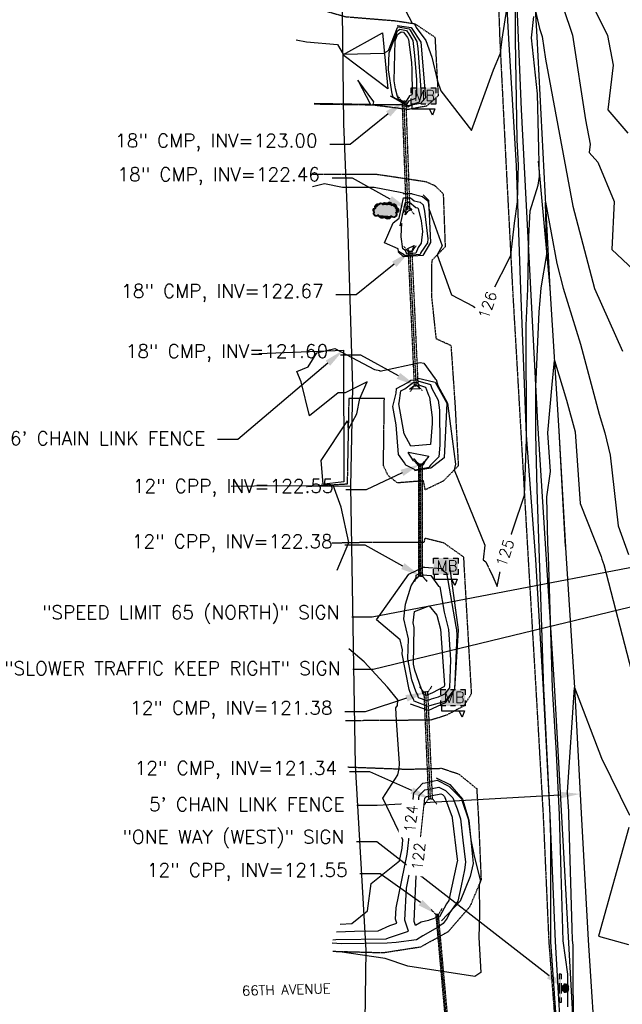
# Model space of a CAD drawing. Header units: feet. Extents: x 351431 to 355879, y 310968 to 329728.
# Tile 80 of 254: x 353156 to 353378, y 319688 to 320050. Entities that reach past the tile are written whole.
import ezdxf

# ---------------------------------------------------------------- set-up
doc = ezdxf.new("R2010")
doc.units = ezdxf.units.FT
doc.header["$MEASUREMENT"] = 0
doc.linetypes.add('D10', pattern=[0.15, 0.1, -0.05])
doc.linetypes.add('D25', pattern=[0.375, 0.25, -0.125])
for name, color, linetype in [('ELIF', 153, 'LINKFENCE'), ('ELTCH-EG2', 253, 'Continuous'), ('ELTCN-EG2', 251, 'Continuous'), ('ELTT', 3, 'Continuous'), ('ELUDC', 153, 'D10'), ('ELUG', 153, 'EGASRT'), ('ELUTU', 153, 'UT'), ('ELYSP', 1, 'D25'), ('ELYSS', 2, 'Continuous'), ('ESFS', 153, 'Continuous'), ('ESIM', 153, 'Continuous'), ('ESIO', 4, 'Continuous'), ('ESMask', 155, 'Continuous'), ('ESUD-CMP', 13, 'D10'), ('ESUD-HDPE', 173, 'D10'), ('ETFS', 6, 'Continuous'), ('ETIF', 4, 'Continuous'), ('ETRC', 2, 'Continuous'), ('ETTC', 252, 'Continuous'), ('ETUD', 4, 'Continuous')]:
    doc.layers.add(name, color=color, linetype=linetype)
doc.styles.add('ANNO-TOPO', font='simplex.shx')
doc.styles.add('L180', font='simplex.shx', dxfattribs={"height": 3.6})
doc.styles.add('L80', font='simplex', dxfattribs={"height": 4})
doc.styles.add('ROMANSM', font='romansm.shx')
doc.linetypes.add('EGASRT', pattern='A,0.15,-0.07,0.15,-0.04,["G",ROMANSM,S=0.08,R=0,X=-0.005,Y=-0.04],-0.12,0.15,-0.07,0.15,-0.04,[")",ROMANSM,S=0.08,R=0,X=-0.09,Y=-0.04],-0.075', length=1.015)
doc.linetypes.add('LINKFENCE', pattern='A,0.25,-0.08,0.25,-0.08,["X",ROMANSM,S=0.08,R=0,X=-0.004,Y=-0.04],-0.12', length=0.78)
doc.linetypes.add('UT', pattern='A,0.25,-0.07,0.07,-0.07,0.07,-0.07,0.25,-0.08,["UT",ROMANSM,S=0.08,R=0,X=-0.04,Y=-0.04],-0.15', length=1.08)

# ---------------------------------------------------------------- blocks, each defined once
blk = doc.blocks.new('ESIMAIL')
for points in [[(-0.0603, 0.0542), (-0.0603, 0.0903), (-0.0205, 0.0903)], [(0.0204, 0.0903), (0.0602, 0.0903), (0.0602, 0.0542)], [(0.0602, -0.085), (0.0965, -0.085), (0.0965, 0.0843), (0.142, 0.0674), (0.0965, 0.0452)], [(-0.0603, -0.0181), (-0.0603, 0.0181)], [(0.0602, 0.0181), (0.0602, -0.0181)], [(-0.0603, -0.0903), (-0.0603, -0.0542)], [(0.0602, -0.0542), (0.0602, -0.0903), (0.0204, -0.0903)], [(-0.0205, -0.0903), (-0.0603, -0.0903)]]:
    blk.add_lwpolyline(points)
at = {"layer": 'ESMask'}
for points in [[(-0.0602, 0.0903), (-0.0602, -0.0904), (0.0601, 0.0903), (0.0608, -0.0911)], [(0.0965, 0.0452), (0.142, 0.0674), (0.0965, 0.0843), (0.0965, 0.0452)]]:
    blk.add_solid(points, dxfattribs=at)
at = {"style": 'L80'}
blk.add_text('MB', height=0.08, rotation=90, dxfattribs=at).set_placement((0.0368, -0.0688))
blk = doc.blocks.new('ESIPUBSIGN')
at = {"layer": 'ESMask'}
h = blk.add_hatch(color=256, dxfattribs=at)
edge = h.paths.add_edge_path()
edge.add_arc((0, 0), 0.03, 90, 450)
for p, q in [((-0.03, 0.1047), (-0.0447, 0.1047)), ((-0.0447, 0.1047), (-0.0447, 0.066)), ((-0.03, 0.1047), (-0.03, 0.066)), ((-0.0447, 0.0381), (-0.0447, -0.0393)), ((-0.03, 0.0381), (-0.03, -0.0393)), ((-0.0447, -0.0672), (-0.0447, -0.1059)), ((-0.03, -0.0672), (-0.03, -0.1059)), ((-0.03, -0.1059), (-0.0447, -0.1059))]:
    blk.add_line(p, q)
for start, end in [(144.23142, 216.35632), (17.97024, 107.04945), (253.53828, 340.78828)]:
    blk.add_arc((0, 0), 0.03, start, end)
blk.add_solid([(-0.0447, -0.1059), (-0.03, -0.1059), (-0.0447, 0.1047), (-0.03, 0.1047)], dxfattribs=at)
blk = doc.blocks.new('ESIDTREE')
blk.add_lwpolyline([(-0.0825, 0.0208, -0.658219), (-0.0543, 0.049, -0.594626), (-0.0245, 0.0498, -0.704437), (0.0052, 0.0498, -0.885068), (0.0416, 0.0438, -0.916303), (0.0721, 0.0223, -1.027393), (0.0751, -0.0141, -0.880235), (0.0364, -0.0431, -0.569977), (-0.0089, -0.052, -0.370407), (-0.061, -0.0364, -0.824221), (-0.0922, -0.0097, -0.566054), (-0.0825, 0.0208, -0.480508)], format="xyb")
at = {"layer": 'ESMask', "const_width": 0.01}
blk.add_lwpolyline([(-0.0779, 0.0227, -0.792768), (-0.0511, 0.0413, -0.768721), (-0.0289, 0.0473, 0.639322), (-0.0198, 0.0481, -0.704437), (0.0005, 0.0481, 0.72706), (0.01, 0.0484, -0.885068), (0.0366, 0.044, 0.713475), (0.0454, 0.0406, -0.916303), (0.0678, 0.0248, 0.615666), (0.0727, 0.0173, -1.027393), (0.0748, -0.0091, 0.556873), (0.0707, -0.0166, -0.880235), (0.04, -0.0396, 0.556256), (0.0317, -0.0414, -0.62875), (-0.0075, -0.0457, -0.457201), (-0.0599, -0.0275, -1.148825), (-0.0854, -0.0089, -0.666281), (-0.0814, 0.0159, 0.45741)], format="xyb", close=True, dxfattribs=at)
at = {"layer": 'ESMask'}
for points in [[(-0.0825, 0.0208), (-0.0922, -0.0097), (0.0721, 0.0223), (0.0751, -0.0141)], [(-0.0825, 0.0208), (-0.0543, 0.049), (0.0721, 0.0223), (0.0416, 0.0438)], [(-0.079, 0.0326), (-0.0729, 0.0238), (-0.0638, 0.0466), (-0.0573, 0.0372)], [(-0.0187, 0.044), (-0.0158, 0.0532), (-0.0004, 0.0423), (-0.0009, 0.052)], [(0.0105, 0.0432), (0.0168, 0.0574), (0.0348, 0.0399), (0.0336, 0.0548)], [(0.0445, 0.0383), (0.0562, 0.0462), (0.0628, 0.0226), (0.0702, 0.0328)], [(0.0704, -0.0072), (0.085, -0.004), (0.0691, 0.0173), (0.0823, 0.0154)], [(-0.087, -0.0082), (-0.0836, -0.0336), (0.0749, -0.0108), (0.0649, -0.0431)], [(-0.0495, -0.0328), (-0.05, -0.0434), (0.0292, -0.0385), (0.018, -0.0545)]]:
    blk.add_solid(points, dxfattribs=at)

msp = doc.modelspace()

# ---------------------------------------------------------------- linework, layer by layer
at = {"layer": 'ELIF', "flags": 128}
msp.add_lwpolyline([(353338.89, 320230.89), (353340.59, 320185.6), (353342.48, 320134.02), (353344.03, 320092.59), (353346.88, 320044.02), (353351.67, 319951.5), (353354.95, 319898.91), (353357.54, 319853.78), (353360.69, 319804.32), (353363.16, 319758.08), (353365.76, 319711.27), (353368.86, 319663.85), (353374.79, 319573.99), (353378.47, 319527.8), (353382.04, 319483.07), (353385.36, 319437.85), (353387.97, 319391.11), (353391.43, 319348.19), (353394.23, 319304.17), (353399.1, 319255.27), (353402.05, 319209.71), (353406.36, 319164.5), (353410.17, 319125.27), (353413.85, 319079.3), (353418.59, 319032.4), (353422.8, 318982.57), (353427.63, 318934.4), (353429.51, 318887.31), (353438.03, 318793.22), (353442.16, 318743.69), (353447.08, 318697.46), (353451.33, 318645.82), (353456.8, 318594.36), (353460.88, 318540.2), (353465.23, 318486.74), (353467.21, 318461.83), (353471.59, 318416.85)], dxfattribs=at)
at = {"layer": 'ELIF'}
msp.add_lwpolyline([(353244.42, 319927.43), (353275.62, 319928.66), (353275.8, 319880.13), (353267.51, 319879.16)], dxfattribs=at)
at = {"layer": 'ELTCH-EG2', "flags": 128}
for points, elevation in [([(353264.29, 319988.84), (353268.59, 319989.96), (353275.22, 319988.69), (353286.93, 319988.7), (353296.57, 319986.83), (353297.62, 319986.56), (353297.59, 319986.37), (353300.73, 319986.32), (353300.91, 319986.17), (353304.77, 319985.25), (353306.74, 319983.63), (353306.8, 319983.38), (353307.1, 319980.84), (353311.92, 319966.99), (353310.18, 319963.72), (353315.46, 319948.94), (353323.43, 319944.78), (353324.77, 319943.88), (353326.66, 319939.09), (353330.24, 319949.77), (353337.24, 319963.46), (353338.62, 319975.45), (353339.7, 319983.2), (353339.92, 319992.77), (353340.07, 319996.78), (353339.58, 320006.06), (353338.96, 320043.07), (353339.26, 320087.85)], 126), ([(353353.05, 320065.1), (353360.01, 320044.6), (353364.77, 320013.4), (353366.49, 320004.46), (353366.15, 320001.48), (353369.27, 319997.84), (353375.34, 319983.34), (353374.4, 319965.73), (353382.45, 319958.24)], 126), ([(353296.03, 320058.52), (353300.99, 320049.02), (353301.64, 320048.85), (353301.83, 320048.79), (353302.35, 320047.51), (353305.93, 320042.68), (353308.17, 320036.6), (353310.2, 320027.67), (353311.52, 320024.2), (353322.78, 320009.49), (353330.82, 320031.92), (353333.44, 320038.02), (353334.07, 320043.19), (353335.84, 320054.27)], 127), ([(353368.28, 320053.76), (353372.82, 320044.57), (353374.92, 320033.62), (353373.04, 320017.09), (353380.33, 320008.6)], 127), ([(353258.24, 320042.98), (353262.07, 320042.19), (353273.39, 320041.18), (353275.47, 320037.67), (353275.95, 320037.63), (353290.5, 320038.03), (353292.18, 320039), (353295.48, 320047.52), (353295.75, 320047.72), (353299.86, 320047), (353300.24, 320046.5), (353302.7, 320042.37), (353303.02, 320039.68), (353304.1, 320024.47), (353304.12, 320022.47), (353303.46, 320019.98), (353300.84, 320018.94), (353299.31, 320018.07), (353297.21, 320018.95), (353286.67, 320019), (353286.59, 320019.06), (353286.76, 320020.1), (353280.94, 320028.11), (353285.65, 320019.09), (353264.8, 320019.5)], 126), ([(353297.74, 320045.72), (353299.21, 320043.8), (353299.62, 320043.11), (353300.64, 320034.57), (353300.83, 320031.88), (353300.89, 320023.11), (353300.77, 320022.63), (353299.95, 320022.31), (353298.39, 320019.75), (353295.95, 320021.08), (353295.54, 320022.04), (353294.74, 320024.88), (353294.3, 320027.88), (353294.7, 320042.62), (353295.59, 320044.91), (353296.91, 320045.87), (353297.74, 320045.72)], 124), ([(353299.97, 319983.09), (353302.3, 319981.14), (353302.89, 319981), (353303.19, 319980.75), (353304.23, 319976.27), (353304.68, 319972.36), (353304.25, 319968.06), (353303.12, 319966.38), (353302.26, 319964.31), (353299.01, 319964.03), (353298.43, 319965.36), (353297.51, 319965.89), (353296.84, 319970.3), (353297.01, 319973.15), (353297.09, 319975.27), (353296.55, 319974.4), (353298.42, 319983.12), (353299.97, 319983.09)], 124), ([(353354.69, 319672.58), (353352.02, 319710.58), (353351.99, 319727.35), (353352, 319748.94), (353351.78, 319756.5), (353351.77, 319757.13), (353349.59, 319801.72), (353349.47, 319803.68), (353348.17, 319841.57), (353347.84, 319851.95), (353346.96, 319877.28), (353346.49, 319897.64), (353346.46, 319915.06), (353347.68, 319942.68), (353348.05, 319946.88), (353348.49, 319951.52), (353350.53, 319963.84), (353350.04, 319983.08), (353354.19, 319960.56), (353356.59, 319951.45), (353362.9, 319930.77), (353369.83, 319904.99), (353371.87, 319898.15), (353373.82, 319889.94), (353376.79, 319863.86), (353380.59, 319853.3)], 124), ([(353299.59, 319981.48), (353300.83, 319980.44), (353299.22, 319979.75), (353298.39, 319978.43), (353299.05, 319981.49), (353299.59, 319981.48)], 123), ([(353299.31, 319966.03), (353301.69, 319967.2), (353300.69, 319964.8), (353299.88, 319964.73), (353299.31, 319966.03)], 123), ([(353358.26, 319686.68), (353358.22, 319698.74), (353356.5, 319711.06), (353355.79, 319736.02), (353355.2, 319757.42), (353354.09, 319780.16), (353352.66, 319803.94), (353352.08, 319820.89), (353351.08, 319852.9), (353350.92, 319857.46), (353350.53, 319874.53), (353351.89, 319883.85), (353350.91, 319898.21), (353352.5, 319915.93), (353353.34, 319924.74), (353357.77, 319910.22), (353360.9, 319898.57), (353362.74, 319872.09), (353370.51, 319852.62), (353370.74, 319851.63), (353371.52, 319849.68), (353381.75, 319810.4)], 123), ([(353303.06, 319917.34), (353307.63, 319915.94), (353308.2, 319914.46), (353310.56, 319910.21), (353311.03, 319906.51), (353311.11, 319893.65), (353310.73, 319889.26), (353307.74, 319886.26), (353307.34, 319885.75), (353307.16, 319885.4), (353302.02, 319884.44), (353301.84, 319884.68), (353298.62, 319886.27), (353298.1, 319887.06), (353295.93, 319890.18), (353295.02, 319901.08), (353293.83, 319907.89), (353294.98, 319912.78), (353295.22, 319914.5), (353299.28, 319916.67), (353300.4, 319917.53), (353302.64, 319917.79), (353303.06, 319917.34)], 124), ([(353303.62, 319915.7), (353305.82, 319915.03), (353306.99, 319911.99), (353307.35, 319911.34), (353308.29, 319903.86), (353308.31, 319901.62), (353307.63, 319893.81), (353300.4, 319893.25), (353297.98, 319897.74), (353296.03, 319908.89), (353296.11, 319909.21), (353296.7, 319913.57), (353298.24, 319914.39), (353301.25, 319916.68), (353302.55, 319916.83), (353303.62, 319915.7)], 123), ([(353303.88, 319914.37), (353299.99, 319914.23), (353302.09, 319915.83), (353302.46, 319915.88), (353303.88, 319914.37)], 122), ([(353299.42, 319890.93), (353299.64, 319891.04), (353307.1, 319889.5), (353305.76, 319887.8), (353304.95, 319886.24), (353303.36, 319885.95), (353302.06, 319887.56), (353301.4, 319887.89), (353299.42, 319890.93)], 123), ([(353299.74, 319846.11), (353305.31, 319848.76), (353305.35, 319848.67), (353311.88, 319848.13), (353312.62, 319847.09), (353313.56, 319846.63), (353316.95, 319826.77), (353317.25, 319825.62), (353317.39, 319823.6), (353316.51, 319803.77), (353313.08, 319799.33), (353312.65, 319799.11), (353307.3, 319797.61), (353306.7, 319797.36), (353301.63, 319799.26), (353301.5, 319799.75), (353300.53, 319801.49), (353299.78, 319803.57), (353297.31, 319816.72), (353297.33, 319818.16), (353296.48, 319821.92), (353287.79, 319829.21), (353299.74, 319846.11)], 124), ([(353315.1, 319814.48), (353314.64, 319804.23), (353312.87, 319801.93), (353310.56, 319800.75), (353307.87, 319800), (353306.42, 319799.39), (353303.29, 319800.56), (353302.98, 319801.68), (353302.46, 319802.62), (353300.82, 319807.16), (353299.37, 319814.85), (353299.52, 319822.29), (353297.86, 319829.61), (353298.53, 319835.09), (353300.55, 319841.73), (353302.44, 319844.73), (353302.4, 319845.68), (353304.53, 319846.69), (353304.9, 319845.85), (353307.76, 319845.61), (353310.62, 319841.62), (353311.06, 319841.4), (353312.66, 319832.05), (353314.31, 319825.7), (353315.1, 319814.48)], 123), ([(353312.8, 319805.36), (353312.77, 319804.69), (353312.65, 319804.53), (353308.47, 319802.39), (353308.44, 319802.39), (353306.14, 319801.42), (353304.94, 319801.87), (353304.46, 319803.62), (353304.38, 319803.76), (353301.86, 319810.74), (353301.44, 319812.98), (353301.72, 319826.42), (353301.32, 319828.15), (353301.83, 319832.35), (353307.15, 319834.38), (353310.01, 319831), (353311.37, 319825.77), (353312.8, 319805.36)], 122), ([(353379.49, 319438.13), (353375.91, 319480.1), (353375.71, 319483.13), (353372.37, 319520.64), (353371.75, 319527.37), (353371.02, 319535.57), (353365.81, 319571.71), (353364.8, 319586.78), (353362.81, 319617.41), (353361.33, 319648.21), (353360.29, 319662.6), (353360.33, 319672.63), (353360.21, 319709.33), (353359.92, 319711.38), (353359.8, 319715.54), (353358.62, 319757.72), (353358.58, 319758.6), (353358.15, 319765.81), (353360.69, 319804.32), (353370.67, 319778.36), (353381.01, 319757.36)], 122), ([(353273.03, 319714.28), (353279.65, 319714.56), (353288.4, 319714.68), (353292.68, 319716.69), (353295.29, 319717.55), (353294.8, 319718.97), (353295, 319723.14), (353299.08, 319742.94), (353299.89, 319750.32), (353301.49, 319765.49), (353304.89, 319769.13), (353305.72, 319769.27), (353310.08, 319770.16), (353314.38, 319768.02), (353319.04, 319763.29), (353319.23, 319762.79), (353321.69, 319755.53), (353321.73, 319755.16), (353322.54, 319748.25), (353323.7, 319742.26), (353325.58, 319734.97), (353326, 319733.56), (353326.1, 319733.24), (353325.56, 319731.66), (353325.74, 319720.81), (353325.49, 319712.28), (353326.18, 319699.38), (353324.03, 319697.83), (353299.37, 319701.62), (353291.04, 319704.52), (353274.33, 319706.98), (353271.68, 319707.08)], 124), ([(353271.69, 319711.39), (353272.88, 319711.44), (353291.37, 319711.7), (353292.17, 319712.07), (353299.61, 319714.52), (353298.21, 319718.57), (353298.79, 319730.46), (353301.03, 319741.34), (353302.57, 319755.49), (353303.53, 319764.52), (353305.55, 319766.68), (353308.32, 319767.15), (353310.81, 319767.66), (353313.26, 319766.44), (353315.92, 319763.74), (353317.45, 319759.65), (353318.7, 319755.95), (353319.62, 319748.12), (353320.56, 319740), (353320.25, 319737.16), (353318.97, 319731.23), (353317.71, 319725.65), (353314.74, 319721.48), (353313.8, 319719.39), (353312.33, 319717.43), (353310.24, 319715.96), (353304.87, 319712.9), (353302.55, 319711.36), (353295.01, 319710.43), (353291.68, 319710.13), (353274.96, 319709.95), (353271.44, 319710.09)], 123), ([(353312.8, 319764.19), (353315.67, 319756.51), (353315.72, 319756.37), (353317.5, 319741.09), (353317.57, 319740.48), (353317.55, 319740.27), (353314.6, 319726.63), (353314.43, 319725.86), (353313.54, 319724.62), (353310.95, 319719.84), (353310.72, 319719.85), (353307.17, 319718.65), (353306.98, 319718.55), (353304.2, 319717.9), (353302.15, 319716.65), (353301.62, 319718.17), (353302.57, 319737.78), (353302.98, 319739.75), (353305.26, 319760.66), (353305.57, 319763.54), (353306.21, 319764.24), (353310.92, 319765.03), (353311.53, 319765.16), (353312.14, 319764.86), (353312.8, 319764.19)], 122), ([(353380.74, 319752.81), (353369.59, 319712.77), (353380.61, 319709.7)], 122)]:
    msp.add_lwpolyline(points, dxfattribs=dict(at, elevation=elevation))
at = {"layer": 'ELTCN-EG2', "elevation": 125, "flags": 128}
for points in [[(353273.34, 319847.62), (353277.58, 319857.74), (353274.82, 319870.83), (353271.9, 319878.92), (353268.69, 319879.17), (353268.2, 319879.24), (353267.42, 319887.94), (353277.12, 319902.58), (353277.38, 319899.28), (353280.52, 319905.11), (353281.63, 319910.77), (353284.31, 319916.91), (353276.21, 319912.86), (353273.69, 319912.88), (353263.15, 319904.37), (353260.09, 319916.95), (353258.43, 319920.77), (353262.68, 319922.52), (353265.88, 319927.6), (353272.41, 319929.27), (353287.03, 319921.5), (353289.05, 319921.15), (353289.08, 319920.83), (353303.89, 319924.1), (353305.28, 319923.77), (353309.38, 319918.08), (353309.77, 319917.77), (353310.43, 319915.63), (353313.9, 319909.09), (353315.06, 319900.59), (353316.9, 319886.56), (353316.42, 319884.47), (353327.7, 319856.76), (353327.08, 319851.33), (353328.09, 319850.59), (353330.67, 319845.22), (353332.17, 319841.56), (353334.06, 319850.78), (353342.28, 319875.17), (353342.98, 319895.7), (353343.02, 319896.42), (353342.99, 319897.09), (353342.99, 319897.29), (353342.92, 319937.64), (353343.52, 319951.19), (353343.95, 319970.48), (353344.32, 319979.98), (353347.34, 319989.37), (353347.87, 319992.54), (353347.09, 320023.01), (353344.9, 320043.65), (353345.74, 320051.52)], [(353346.33, 320053.51), (353347.78, 320047.08), (353348.79, 320044.1), (353350.06, 320035.79), (353360.06, 319981.62), (353368.03, 319951.32), (353378.34, 319928.19)], [(353298.8, 320046.36), (353299.73, 320045.15), (353301.16, 320042.74), (353301.83, 320037.13), (353302.47, 320028.18), (353302.51, 320022.79), (353302.11, 320021.3), (353299.54, 320020.28), (353298.84, 320019.14), (353293.96, 320021.8), (353293.82, 320022.12), (353293.56, 320023.05), (353292.25, 320031.83), (353292.43, 320038.19), (353295.54, 320046.22), (353296.33, 320046.8), (353298.8, 320046.36)], [(353293.91, 319975.55), (353296.2, 319977.28), (353297.8, 319984.75), (353300.35, 319984.7), (353301.61, 319983.66), (353303.83, 319983.13), (353304.97, 319982.19), (353305.51, 319979.83), (353306.7, 319969.6), (353306.56, 319968.18), (353304.16, 319964.62), (353303.82, 319963.81), (353298.14, 319963.34), (353297.95, 319963.77), (353295.9, 319964.95), (353295.76, 319965.89), (353290.69, 319968.11), (353293.91, 319975.55)], [(353274.37, 319717.18), (353278.68, 319717.36), (353284.46, 319722.07), (353285.88, 319732.11), (353296.3, 319740.51), (353297.13, 319744.54), (353297.2, 319745.15), (353297.52, 319748.17), (353290.19, 319763.61), (353295.69, 319772.14), (353296.19, 319774.35), (353296.3, 319776.32), (353295.14, 319792.21), (353294.95, 319796.85), (353295.55, 319797.66), (353295.61, 319799.75), (353291.88, 319804.51), (353283.21, 319813.81), (353277.6, 319818.62)]]:
    msp.add_lwpolyline(points, dxfattribs=at)
at = {"layer": 'ELTT', "flags": 128}
msp.add_lwpolyline([(353275.45, 320037.35), (353290.02, 320045.49), (353292.02, 320024.84)], close=True, dxfattribs=at)
msp.add_lwpolyline([(353347.33, 319998.28), (353351.67, 319951.5), (353354.95, 319898.91), (353357.28, 319856.32)], dxfattribs=at)
at = {"layer": 'ELUDC', "flags": 128}
for points in [[(353299.38, 319980.61), (353297.94, 320020.36)], [(353302.43, 319915.49), (353300.17, 319964.96)], [(353304.04, 319845.41), (353303.96, 319886.62)], [(353307.68, 319763.29), (353305.97, 319802.68)], [(353315.9, 319656.29), (353310.11, 319720.71)]]:
    msp.add_lwpolyline(points, dxfattribs=at)
at = {"layer": 'ELUG', "flags": 128}
for points in [[(353283.64, 319681.39), (353283.98, 319707.61), (353280.09, 319775.61), (353278.31, 319878.42), (353279.08, 319914.96), (353277.29, 319975.77), (353275.71, 320011.97), (353275.02, 320074.09), (353275.52, 320165.4), (353276.68, 320182.46)], [(353278.31, 319878.42), (353251.39, 319878.59), (353234.32, 319878.41)]]:
    msp.add_lwpolyline(points, dxfattribs=at)
at = {"layer": 'ELUTU', "flags": 128}
msp.add_lwpolyline([(353333.03, 320231.05), (353337.38, 320105.21), (353341.1, 320017.26), (353347.02, 319901.73), (353353.37, 319803.27), (353362, 319646.02), (353373.4, 319495.58), (353384.38, 319358.92), (353393.37, 319241.93), (353399.06, 319172.08), (353407.9, 319041.87)], dxfattribs=at)
at = {"layer": 'ELYSP', "flags": 128}
for points in [[(353325.25, 320230.5), (353327.28, 320185.02), (353329.27, 320137.97), (353331.49, 320090.69), (353333.18, 320043.16), (353335.49, 319996.85), (353337.91, 319950.62), (353341, 319897.27), (353343.65, 319851.36), (353346.5, 319803.24), (353349.17, 319756.94), (353351.25, 319710.48), (353355.01, 319661.66), (353357.95, 319616.56), (353361.11, 319571.16), (353364.41, 319526.89), (353367.83, 319482.4), (353371.26, 319437.71), (353374.84, 319391.5), (353378.34, 319345.78), (353381.92, 319299.99), (353385.63, 319254.39), (353389.18, 319208.52), (353393.13, 319162.92), (353397.1, 319117.99), (353400.78, 319073.47), (353404.82, 319029.07), (353409.48, 318981.66), (353413.57, 318935.55), (353417.57, 318887.31), (353421.2, 318839.55), (353425.39, 318792.44), (353429.85, 318744.33), (353434.33, 318695.1), (353438.97, 318644.4), (353443.52, 318592.07), (353447.46, 318538.6), (353452.68, 318485.7), (353454.37, 318459.34), (353458.67, 318415.19), (353462.25, 318366.98), (353466.08, 318322.23), (353469.82, 318275.04), (353473.15, 318231.65), (353477.12, 318183.6), (353480.62, 318137.49), (353484.36, 318089.92), (353487.53, 318045.51), (353490.16, 317998.1), (353492.31, 317950.32), (353493.91, 317901.53), (353496.3, 317855.96), (353497.44, 317811.01), (353499.02, 317755.83), (353499.76, 317709.25), (353499.83, 317660.98), (353499.58, 317615.85), (353499.55, 317559.66), (353499.47, 317550.14)], [(353254.92, 320057.65), (353276.28, 320051.48), (353294.54, 320049.99), (353301.91, 320048.88), (353309.32, 320043.89), (353310.49, 320022.27), (353306.22, 320018.49), (353299.45, 320017.25), (353286.43, 320018.88), (353264.77, 320019.2)], [(353264.22, 319993.4), (353288.09, 319993.4), (353305.93, 319990.74), (353309.3, 319989.21), (353312.36, 319986.24), (353313.08, 319966.64), (353308.12, 319961.63), (353307.99, 319948.84), (353309.16, 319937.88), (353309.69, 319932.9), (353315.2, 319930.35), (353316.68, 319908.83), (353317.91, 319885.98), (353312.4, 319880.39), (353305.77, 319877.17), (353305.12, 319880.45), (353295.49, 319879.7), (353292.07, 319882.43), (353290.36, 319886.1), (353290.69, 319910.83), (353277.6, 319910.74), (353277, 319879.24), (353262.05, 319878.3)], [(353271.39, 319857.62), (353287.43, 319857.93), (353305.43, 319857.93), (353305.7, 319859.42), (353312.48, 319857.69), (353319.87, 319852.43), (353319.91, 319850.48), (353322.7, 319801.96), (353319.92, 319797.53), (353313.54, 319794.11), (353307.76, 319792.3), (353276.32, 319792.07)], [(353277.28, 319775.06), (353298.93, 319774.24), (353311.72, 319774.57), (353318.01, 319772.52), (353324.69, 319767.07), (353325.35, 319755.85), (353326.31, 319733.45), (353322.17, 319723.61), (353314.18, 319714.36), (353304, 319708.67), (353290.18, 319706.54), (353271.69, 319707.05)]]:
    msp.add_lwpolyline(points, dxfattribs=at)
at = {"layer": 'ELYSS', "flags": 128}
for points in [[(353333.88, 320090.72), (353336.44, 320043.27), (353339.23, 319996.57), (353340.84, 319950.96), (353342.95, 319897.29), (353346.29, 319851.49), (353349.18, 319803.66), (353351.66, 319757.12), (353353.56, 319710.78), (353356.42, 319662.08), (353360.36, 319616.95), (353363.2, 319571.32), (353365.78, 319526.87), (353370.02, 319482.73), (353373.06, 319438.02), (353377, 319391.76), (353380.21, 319345.94)], [(353295.45, 320048.22), (353300.59, 320047.44), (353304.12, 320042.03), (353305.79, 320021.55), (353303.94, 320019.5), (353299.21, 320018.64), (353292.98, 320022.16)], [(353305.03, 319985.85), (353306.96, 319983.81), (353307.69, 319968.25), (353304.83, 319963.5), (353297.72, 319962.99), (353295.77, 319964.88)], [(353302.7, 319918.42), (353309.35, 319916.81), (353313.7, 319909.1), (353312.77, 319888.94), (353307.79, 319885.15), (353301.8, 319884.18)], [(353314.73, 319849.09), (353317.9, 319825.6), (353316.57, 319803.76), (353313.13, 319798.73), (353306.9, 319795.92), (353300.34, 319798.24)], [(353309.81, 319771.08), (353314.78, 319768.57), (353319.48, 319763.23), (353321.84, 319755.51), (353323.37, 319739.54), (353322.33, 319734.77), (353318.66, 319725.59), (353311.77, 319718.36)]]:
    msp.add_lwpolyline(points, dxfattribs=at)
at = {"layer": 'ESUD-CMP'}
for p, q in [((353301.46, 319888.62), (353303.46, 319886.62)), ((353304.46, 319886.62), (353306.46, 319888.63)), ((353303.54, 319845.4), (353301.55, 319843.4)), ((353304.54, 319845.41), (353306.55, 319843.41))]:
    msp.add_line(p, q, dxfattribs=at)
at = {"layer": 'ESUD-CMP', "flags": 128}
for points in [[(353295.61, 320022.27), (353297.19, 320020.33)], [(353300.11, 320022.44), (353298.69, 320020.38)], [(353297.19, 320020.33), (353298.63, 319980.59), (353300.13, 319980.64), (353298.69, 320020.38), (353297.19, 320020.33)], [(353297.21, 319978.53), (353298.63, 319980.59)], [(353301.7, 319978.7), (353300.13, 319980.64)], [(353297.83, 319966.86), (353299.42, 319964.93)], [(353299.42, 319964.93), (353301.68, 319915.46), (353303.18, 319915.53), (353300.92, 319965), (353299.42, 319964.93)], [(353302.33, 319967.06), (353300.92, 319965)], [(353300.27, 319913.39), (353301.68, 319915.46)], [(353304.77, 319913.6), (353303.18, 319915.53)], [(353308.13, 319804.77), (353306.72, 319802.71)], [(353303.63, 319804.58), (353305.22, 319802.65)], [(353305.22, 319802.65), (353306.93, 319763.26), (353308.43, 319763.33), (353306.72, 319802.71), (353305.22, 319802.65)], [(353305.51, 319761.2), (353306.93, 319763.26)], [(353310.01, 319761.39), (353308.43, 319763.33)], [(353307.94, 319722.53), (353309.62, 319720.67)], [(353311.93, 319722.88), (353310.61, 319720.76)], [(353309.62, 319720.67), (353315.4, 319656.25), (353316.4, 319656.34), (353310.61, 319720.76), (353309.62, 319720.67)]]:
    msp.add_lwpolyline(points, dxfattribs=at)
at = {"layer": 'ESUD-CMP'}
msp.add_lwpolyline([(353304.46, 319886.62), (353304.54, 319845.41), (353303.54, 319845.4), (353303.46, 319886.62)], close=True, dxfattribs=at)
at = {"layer": 'ESUD-HDPE', "flags": 128}
for points in [[(353301.71, 319888.62), (353303.21, 319886.62)], [(353306.21, 319888.63), (353304.71, 319886.62)], [(353303.21, 319886.62), (353303.29, 319845.4), (353304.79, 319845.41), (353304.71, 319886.62), (353303.21, 319886.62)], [(353301.8, 319843.4), (353303.29, 319845.4)], [(353306.3, 319843.41), (353304.79, 319845.41)]]:
    msp.add_lwpolyline(points, dxfattribs=at)
at = {"layer": 'ETFS', "linetype": 'ByBlock', "lineweight": -2}
for p, q in [((353286.16, 319830.21), (353278.66, 319830.21)), ((353286.54, 319810.96), (353279.04, 319810.96)), ((353287.94, 319747.54), (353280.44, 319747.54))]:
    msp.add_line(p, q, dxfattribs=at)
for points in [[(353383.63, 319848.95), (353286.16, 319830.21)], [(353448.27, 319850.17), (353286.54, 319810.96)], [(353351.33, 319698.16), (353287.94, 319747.54)]]:
    msp.add_lwpolyline(points, dxfattribs=at)
at = {"layer": 'ETFS'}
msp.add_solid([(353352.1, 319699.15), (353357.25, 319693.55), (353350.56, 319697.18)], dxfattribs=at)
at = {"layer": 'ETIF', "linetype": 'ByBlock', "lineweight": -2}
for p, q in [((353236.79, 319895.69), (353229.29, 319895.69)), ((353288.04, 319760.87), (353280.54, 319760.87))]:
    msp.add_line(p, q, dxfattribs=at)
for points in [[(353269.9, 319923.8), (353236.79, 319895.69)], [(353355.29, 319764.69), (353288.04, 319760.87)]]:
    msp.add_lwpolyline(points, dxfattribs=at)
at = {"layer": 'ETIF'}
for points in [[(353269.09, 319924.75), (353275.62, 319928.66), (353270.71, 319922.85)], [(353355.22, 319765.94), (353362.78, 319765.12), (353355.36, 319763.45)]]:
    msp.add_solid(points, dxfattribs=at)
at = {"layer": 'ETUD', "linetype": 'ByBlock', "lineweight": -2}
for p, q in [((353278.12, 320004.4), (353270.62, 320004.4)), ((353278.98, 319991.93), (353271.48, 319991.93)), ((353280.35, 319949), (353272.85, 319949)), ((353282.03, 319926.81), (353274.53, 319926.81)), ((353284.01, 319877.14), (353276.51, 319877.14)), ((353283.65, 319856.72), (353276.15, 319856.72)), ((353283.63, 319795.42), (353276.13, 319795.42)), ((353285.31, 319773.22), (353277.81, 319773.22)), ((353289.19, 319735.72), (353281.69, 319735.72))]:
    msp.add_line(p, q, dxfattribs=at)
for points in [[(353292.09, 320015.65), (353278.12, 320004.4)], [(353292.82, 319984.25), (353278.98, 319991.93)], [(353294.33, 319960.26), (353280.35, 319949)], [(353295.87, 319919.13), (353282.03, 319926.81)], [(353297.19, 319883.4), (353284.01, 319877.14)], [(353297.49, 319849.04), (353283.65, 319856.72)], [(353298.83, 319800.36), (353283.63, 319795.42)], [(353300.82, 319766.34), (353285.31, 319773.22)], [(353304.02, 319725.08), (353289.19, 319735.72)]]:
    msp.add_lwpolyline(points, dxfattribs=at)
at = {"layer": 'ETUD'}
for points in [[(353291.31, 320016.63), (353297.94, 320020.36), (353292.88, 320014.68)], [(353293.43, 319985.34), (353299.38, 319980.61), (353292.22, 319983.16)], [(353293.54, 319961.23), (353300.17, 319964.96), (353295.11, 319959.29)], [(353296.48, 319920.23), (353302.43, 319915.49), (353295.26, 319918.04)], [(353296.65, 319884.53), (353303.96, 319886.62), (353297.72, 319882.28)], [(353298.09, 319850.14), (353304.04, 319845.41), (353296.88, 319847.95)], [(353298.45, 319801.55), (353305.97, 319802.68), (353299.22, 319799.17)], [(353301.33, 319767.48), (353307.68, 319763.29), (353300.31, 319765.19)], [(353304.75, 319726.1), (353310.11, 319720.71), (353303.29, 319724.07)]]:
    msp.add_solid(points, dxfattribs=at)

# ---------------------------------------------------------------- block references
at = {"layer": 'ESFS', "xscale": 50, "yscale": 50, "zscale": 50}
msp.add_blockref('ESIPUBSIGN', (353357.25, 319693.55), dxfattribs=at)
at = {"layer": 'ESIM', "xscale": 50, "yscale": 50, "zscale": 50, "rotation": 270}
for p in [(353305.07, 320022.28), (353313.33, 319849.01), (353315.99, 319800.55)]:
    msp.add_blockref('ESIMAIL', p, dxfattribs=at)
at = {"layer": 'ESIO', "xscale": 50, "yscale": 50, "zscale": 50}
msp.add_blockref('ESIDTREE', (353291.41, 319979.96), dxfattribs=at)
msp.add_blockref('ESIDTREE', (353291.41, 319979.96), dxfattribs=at)

# ---------------------------------------------------------------- texts
at = {"layer": 'ETFS', "char_height": 5, "attachment_point": 3, "style": 'ANNO-TOPO'}
for s, insert in [('"SPEED LIMIT 65 (NORTH)" SIGN', (353274.16, 319834.49)), ('"SLOWER TRAFFIC KEEP RIGHT" SIGN', (353274.54, 319813.91)), ('"ONE WAY (WEST)" SIGN', (353275.94, 319751.82))]:
    msp.add_mtext(s, dxfattribs=dict(at, insert=insert))
at = {"layer": 'ETIF', "char_height": 5, "attachment_point": 3, "style": 'ANNO-TOPO'}
for s, insert in [("6' CHAIN LINK FENCE", (353224.79, 319898.65)), ("5' CHAIN LINK FENCE", (353276.04, 319763.82))]:
    msp.add_mtext(s, dxfattribs=dict(at, insert=insert))
at = {"layer": 'ETRC', "insert": (353238.19, 319694.41), "char_height": 3.6, "width": 40.1228, "attachment_point": 1, "rotation": 1.5367, "style": 'L180', "bg_fill": 3, "box_fill_scale": 1.5, "bg_fill_color": 256, "bg_fill_true_color": 13158600, "bg_fill_transparency": 16324528}
msp.add_mtext('66TH AVENUE', dxfattribs=at)
at = {"layer": 'ETUD', "char_height": 5, "attachment_point": 3, "style": 'ANNO-TOPO'}
for s, insert in [('18" CMP, INV=123.00', (353266.12, 320008.33)), ('18" CMP, INV=122.46', (353266.98, 319995.86)), ('18" CMP, INV=122.67', (353268.35, 319952.93)), ('18" CMP, INV=121.60', (353270.03, 319930.74)), ('12" CPP, INV=122.55', (353272.01, 319881.07)), ('12" CPP, INV=122.38', (353271.65, 319860.65)), ('12" CMP, INV=121.38', (353271.63, 319799.35)), ('12" CMP, INV=121.34', (353273.31, 319777.15)), ('12" CPP, INV=121.55', (353277.19, 319739.64))]:
    msp.add_mtext(s, dxfattribs=dict(at, insert=insert))

# ---------------------------------------------------------------- next in the draw order: texts
at = {"layer": 'ETTC', "char_height": 4, "attachment_point": 5, "style": 'L80', "bg_fill": 3, "box_fill_scale": 1.5, "bg_fill_color": 256, "bg_fill_true_color": 13158600}
for s, insert, rotation, bg_fill_transparency in [('{126}', (353328.7, 319945.19, 126), 71.4789, 8537000), ('{125}', (353335.11, 319853.9, 125), 71.3842, 8537516), ('{124}', (353300.48, 319755.96, 124), 83.9589, 11205808), ('{122}', (353303.23, 319742.11, 122), 83.7604, 0)]:
    msp.add_mtext(s, dxfattribs=dict(at, insert=insert, rotation=rotation, bg_fill_transparency=bg_fill_transparency))

doc.saveas('drawing.dxf')
